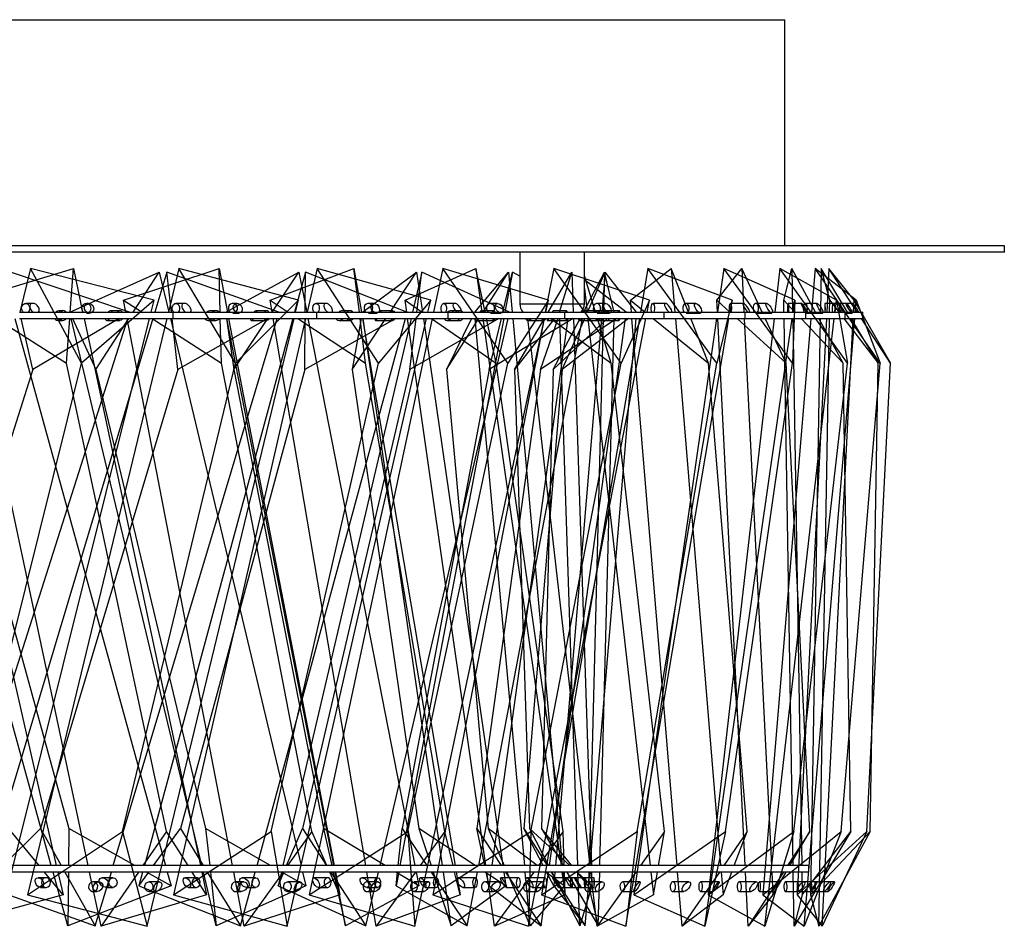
# Model space of a CAD drawing. Header units: millimetres. Extents: x 29 to 95, y 111 to 258.
# Tile 7 of 8: x 80 to 95, y 179 to 193. Entities that reach past the tile are written whole.
import ezdxf

# ---------------------------------------------------------------- set-up
doc = ezdxf.new("R2010")
doc.units = ezdxf.units.MM

msp = doc.modelspace()

# ---------------------------------------------------------------- linework, layer by layer
at = {"color": 7, "linetype": 'Continuous', "lineweight": 25}
for p, q in [((73.295, 193.074), (91.786, 193.074)), ((91.786, 189.574), (91.786, 193.074)), ((95.186, 189.574), (52.186, 189.574)), ((95.186, 189.474), (95.186, 189.574)), ((95.186, 189.474), (52.186, 189.474)), ((87.682, 189.474), (87.682, 188.674)), ((88.682, 188.674), (88.682, 189.474)), ((79.135, 188.728), (80.768, 189.218)), ((81.635, 188.544), (79.793, 189.164)), ((80.105, 189.218), (79.937, 188.544)), ((80.895, 187.752), (80.105, 189.218)), ((82.018, 188.728), (80.105, 189.218)), ((80.715, 188.544), (82.098, 189.164)), ((80.72, 188.544), (80.768, 189.218)), ((80.768, 189.218), (80.911, 188.544)), ((81.545, 188.728), (83.024, 189.218)), ((81.694, 188.544), (82.098, 189.164)), ((82.215, 189.164), (82.029, 188.544)), ((82.098, 189.164), (82.246, 188.544)), ((82.286, 188.544), (82.215, 189.164)), ((83.948, 188.544), (82.215, 189.164)), ((82.402, 189.218), (82.239, 188.544)), ((83.28, 187.752), (82.402, 189.218)), ((84.254, 188.728), (82.402, 189.218)), ((83.024, 189.218), (83.154, 188.544)), ((83.042, 188.544), (83.024, 189.218)), ((83.131, 188.544), (84.261, 189.164)), ((83.815, 188.728), (85.114, 189.218)), ((83.847, 188.544), (84.261, 189.164)), ((84.362, 189.164), (84.194, 188.544)), ((84.261, 189.164), (84.382, 188.544)), ((84.359, 188.544), (84.362, 189.164)), ((85.932, 188.544), (84.362, 189.164)), ((84.542, 189.218), (84.387, 188.544)), ((86.302, 188.728), (84.542, 189.218)), ((85.494, 187.752), (84.542, 189.218)), ((85.114, 189.218), (85.228, 188.544)), ((85.197, 188.544), (85.114, 189.218)), ((85.244, 188.544), (86.084, 189.164)), ((85.673, 188.544), (86.084, 189.164)), ((85.904, 188.728), (86.999, 189.218)), ((86.166, 189.164), (86.021, 188.544)), ((86.084, 189.164), (86.174, 188.544)), ((86.089, 188.544), (86.166, 189.164)), ((87.521, 188.544), (86.166, 189.164)), ((86.489, 189.218), (86.345, 188.544)), ((88.125, 188.728), (86.489, 189.218)), ((87.497, 187.752), (86.489, 189.218)), ((86.985, 188.544), (87.508, 189.164)), ((86.999, 189.218), (87.095, 188.544)), ((87.146, 188.544), (86.999, 189.218)), ((87.113, 188.544), (87.508, 189.164)), ((87.421, 188.544), (87.569, 189.164)), ((87.569, 189.164), (87.451, 188.544)), ((87.508, 189.164), (87.564, 188.544)), ((87.682, 189.101), (87.569, 189.164)), ((88.207, 189.218), (88.077, 188.544)), ((88.122, 188.544), (88.489, 189.164)), ((89.69, 188.728), (88.207, 189.218)), ((89.253, 187.752), (88.207, 189.218)), ((88.299, 188.544), (88.489, 189.164)), ((88.489, 189.164), (88.509, 188.544)), ((88.667, 188.544), (88.993, 189.164)), ((88.855, 188.544), (88.682, 189.105)), ((88.731, 188.544), (89.006, 189.164)), ((89.006, 189.164), (88.954, 188.544)), ((88.993, 189.164), (88.977, 188.544)), ((89.143, 188.544), (88.993, 189.164)), ((89.49, 188.544), (89.006, 189.164)), ((89.395, 188.728), (90.028, 189.218)), ((89.666, 189.218), (89.552, 188.544)), ((90.969, 188.728), (89.666, 189.218)), ((90.732, 187.752), (89.666, 189.218)), ((90.028, 189.218), (90.084, 188.544)), ((90.293, 188.544), (90.028, 189.218)), ((90.734, 188.728), (91.118, 189.218)), ((90.84, 189.218), (90.744, 188.544)), ((91.94, 188.728), (90.84, 189.218)), ((91.906, 187.752), (90.84, 189.218)), ((91.118, 189.218), (91.151, 188.544)), ((91.435, 188.544), (91.118, 189.218)), ((91.708, 189.218), (91.631, 188.544)), ((92.585, 188.728), (91.708, 189.218)), ((92.755, 187.752), (91.708, 189.218)), ((91.769, 188.728), (91.896, 189.218)), ((91.896, 189.218), (91.907, 188.544)), ((92.261, 188.544), (91.896, 189.218)), ((92.255, 189.218), (92.198, 188.544)), ((92.893, 188.728), (92.255, 189.218)), ((92.719, 188.544), (92.255, 189.218)), ((92.349, 189.218), (92.338, 188.544)), ((92.481, 188.728), (92.349, 189.218)), ((92.755, 188.544), (92.349, 189.218)), ((92.469, 189.218), (92.435, 188.544)), ((92.858, 188.728), (92.469, 189.218)), ((92.908, 188.544), (92.469, 189.218)), ((89.33, 188.544), (88.682, 189.044)), ((88.682, 188.91), (88.724, 188.544)), ((80.14, 188.68), (80.03, 188.68)), ((82.018, 188.728), (80.895, 187.752)), ((81.004, 188.68), (80.97, 188.68)), ((81.58, 188.544), (81.545, 188.728)), ((81.545, 188.728), (81.831, 188.544)), ((81.972, 188.544), (82.018, 188.728)), ((82.488, 188.68), (82.356, 188.68)), ((83.299, 188.68), (83.239, 188.68)), ((84.254, 188.728), (83.28, 187.752)), ((83.846, 188.544), (83.815, 188.728)), ((83.815, 188.728), (84.093, 188.544)), ((84.21, 188.544), (84.254, 188.728)), ((84.678, 188.68), (84.527, 188.68)), ((85.423, 188.68), (85.337, 188.68)), ((86.302, 188.728), (85.494, 187.752)), ((85.93, 188.544), (85.904, 188.728)), ((85.904, 188.728), (86.17, 188.544)), ((86.26, 188.544), (86.302, 188.728)), ((86.673, 188.68), (86.504, 188.68)), ((87.338, 188.68), (87.228, 188.68)), ((88.125, 188.728), (87.497, 187.752)), ((87.682, 188.674), (88.682, 188.674)), ((88.085, 188.544), (88.125, 188.728)), ((89.009, 188.68), (88.877, 188.68)), ((89.69, 188.728), (89.253, 187.752)), ((89.41, 188.544), (89.395, 188.728)), ((89.395, 188.728), (89.622, 188.544)), ((89.654, 188.544), (89.69, 188.728)), ((89.935, 188.68), (89.742, 188.68)), ((90.407, 188.68), (90.255, 188.68)), ((90.969, 188.728), (90.732, 187.752)), ((90.743, 188.544), (90.734, 188.728)), ((90.734, 188.728), (90.936, 188.544)), ((90.938, 188.544), (90.969, 188.728)), ((91.145, 188.68), (90.944, 188.68)), ((91.506, 188.68), (91.337, 188.68)), ((91.772, 188.544), (91.769, 188.728)), ((91.769, 188.728), (91.942, 188.544)), ((92.043, 188.68), (91.838, 188.68)), ((91.94, 188.728), (91.906, 187.752)), ((91.914, 188.544), (91.94, 188.728)), ((92.287, 188.68), (92.105, 188.68)), ((92.613, 188.68), (92.409, 188.68)), ((92.478, 188.544), (92.481, 188.728)), ((92.481, 188.728), (92.622, 188.544)), ((92.736, 188.68), (92.543, 188.68)), ((92.564, 188.544), (92.585, 188.728)), ((92.585, 188.728), (92.755, 187.752)), ((92.846, 188.68), (92.645, 188.68)), ((92.849, 188.544), (92.858, 188.728)), ((92.858, 188.728), (92.965, 188.544)), ((92.878, 188.544), (92.893, 188.728)), ((92.893, 188.728), (93.264, 187.752)), ((79.932, 188.544), (82.313, 188.544)), ((80.602, 188.567), (80.554, 188.567)), ((80.97, 188.53), (81.02, 188.53)), ((81.49, 188.567), (81.35, 188.567)), ((82.313, 188.444), (82.313, 188.544)), ((82.313, 188.544), (84.54, 188.544)), ((82.976, 188.567), (82.893, 188.567)), ((83.239, 188.53), (83.328, 188.53)), ((83.764, 188.567), (83.599, 188.567)), ((84.54, 188.444), (84.54, 188.544)), ((84.54, 188.544), (86.573, 188.544)), ((85.051, 188.567), (84.936, 188.567)), ((85.338, 188.53), (85.464, 188.53)), ((85.715, 188.567), (85.53, 188.567)), ((86.573, 188.444), (86.573, 188.544)), ((86.573, 188.544), (88.377, 188.544)), ((86.761, 188.567), (86.618, 188.567)), ((87.278, 188.567), (87.081, 188.567)), ((87.228, 188.53), (87.39, 188.53)), ((88.405, 188.567), (88.201, 188.567)), ((88.377, 188.444), (88.377, 188.544)), ((88.377, 188.544), (89.918, 188.544)), ((88.666, 188.544), (88.644, 188.557)), ((88.879, 188.567), (88.693, 188.567)), ((89.059, 188.567), (88.854, 188.567)), ((88.878, 188.53), (89.072, 188.53)), ((89.219, 188.567), (89.02, 188.567)), ((89.918, 188.444), (89.918, 188.544)), ((89.918, 188.544), (91.17, 188.544)), ((90.256, 188.53), (90.478, 188.53)), ((91.17, 188.444), (91.17, 188.544)), ((91.17, 188.544), (92.11, 188.544)), ((91.338, 188.53), (91.586, 188.53)), ((92.11, 188.444), (92.11, 188.544)), ((92.11, 188.544), (92.721, 188.544)), ((92.11, 188.53), (92.373, 188.53)), ((92.721, 188.444), (92.721, 188.544)), ((92.721, 188.544), (92.992, 188.544)), ((93.264, 187.752), (92.721, 188.541)), ((92.721, 188.53), (92.828, 188.53)), ((92.992, 188.444), (92.992, 188.544)), ((92.992, 188.497), (93.424, 187.752)), ((80.425, 179.974), (78.094, 188.444)), ((78.563, 188.444), (80.504, 179.974)), ((78.913, 179.974), (81.61, 188.444)), ((80.999, 179.974), (79.195, 188.444)), ((81.999, 188.444), (79.46, 179.974)), ((79.579, 188.444), (80.664, 187.752)), ((79.6, 179.033), (81.947, 188.444)), ((79.862, 188.444), (82.194, 179.974)), ((79.932, 188.444), (82.313, 188.444)), ((80.141, 187.656), (79.959, 188.444)), ((82.215, 188.444), (80.059, 179.523)), ((81.476, 188.444), (80.141, 187.656)), ((80.532, 188.417), (80.602, 188.417)), ((80.664, 187.752), (80.713, 188.444)), ((82.759, 179.974), (80.733, 188.444)), ((80.755, 188.444), (81.117, 187.656)), ((80.933, 188.444), (82.737, 179.974)), ((81.117, 187.656), (81.629, 188.444)), ((81.285, 188.417), (81.49, 188.417)), ((81.386, 179.974), (83.925, 188.444)), ((83.234, 179.974), (81.6, 188.444)), ((84.166, 188.444), (81.868, 179.974)), ((81.912, 179.033), (84.186, 188.444)), ((81.986, 188.444), (83.063, 187.752)), ((82.27, 188.444), (84.295, 179.974)), ((82.388, 187.656), (82.297, 188.444)), ((82.313, 188.444), (84.54, 188.444)), ((84.364, 188.444), (82.317, 179.523)), ((83.781, 188.444), (82.388, 187.656)), ((82.855, 188.417), (82.976, 188.417)), ((83.063, 187.752), (83.044, 188.444)), ((83.141, 188.444), (83.254, 187.656)), ((84.8, 179.974), (83.146, 188.444)), ((83.173, 188.444), (84.807, 179.974)), ((83.254, 187.656), (83.78, 188.444)), ((83.523, 188.417), (83.764, 188.417)), ((83.612, 179.974), (85.91, 188.444)), ((85.298, 179.974), (83.863, 188.444)), ((85.997, 188.444), (84.013, 179.974)), ((84.077, 179.033), (86.237, 188.444)), ((84.245, 188.444), (85.294, 187.752)), ((85.762, 188.444), (84.355, 187.656)), ((84.355, 187.656), (84.359, 188.444)), ((84.401, 188.444), (86.055, 179.974)), ((86.324, 188.444), (84.421, 179.523)), ((84.54, 188.444), (86.573, 188.444)), ((84.883, 188.417), (85.051, 188.417)), ((85.224, 188.444), (85.084, 187.656)), ((85.084, 187.656), (85.606, 188.444)), ((85.294, 187.752), (85.209, 188.444)), ((85.245, 188.444), (86.679, 179.974)), ((86.485, 179.974), (85.255, 188.444)), ((85.445, 188.417), (85.715, 188.417)), ((85.518, 179.974), (87.503, 188.444)), ((87.433, 188.444), (85.826, 179.974)), ((87.154, 179.974), (85.944, 188.444)), ((87.355, 188.444), (85.979, 187.656)), ((85.979, 187.656), (86.077, 188.444)), ((86.057, 179.033), (88.064, 188.444)), ((86.188, 188.444), (87.418, 179.974)), ((86.315, 188.444), (87.318, 187.752)), ((88.058, 188.444), (86.333, 179.523)), ((86.935, 188.444), (86.548, 187.656)), ((86.548, 187.656), (87.05, 188.444)), ((86.551, 188.417), (86.761, 188.417)), ((86.573, 188.444), (88.377, 188.444)), ((86.99, 188.417), (87.278, 188.417)), ((87.758, 179.974), (86.992, 188.444)), ((87.045, 179.974), (88.651, 188.444)), ((87.11, 188.444), (88.32, 179.974)), ((87.318, 187.752), (87.168, 188.444)), ((88.509, 188.444), (87.208, 187.656)), ((87.208, 187.656), (87.397, 188.444)), ((88.426, 188.444), (87.249, 179.974)), ((87.573, 188.444), (88.34, 179.974)), ((88.221, 188.444), (87.598, 187.656)), ((87.598, 187.656), (88.063, 188.444)), ((87.806, 188.417), (88.051, 188.417)), ((88.771, 179.974), (87.807, 188.444)), ((87.815, 179.033), (89.635, 188.444)), ((89.186, 188.444), (88.003, 187.656)), ((88.003, 187.656), (88.276, 188.444)), ((89.535, 188.444), (88.02, 179.523)), ((88.106, 188.417), (88.405, 188.417)), ((88.142, 179.974), (89.319, 188.444)), ((88.16, 188.444), (89.099, 187.752)), ((89.039, 188.444), (88.201, 187.656)), ((88.201, 187.656), (88.615, 188.444)), ((88.945, 188.444), (88.236, 179.974)), ((88.579, 179.974), (88.301, 188.444)), ((89.365, 188.444), (88.337, 187.656)), ((88.337, 187.656), (88.687, 188.444)), ((88.377, 188.444), (89.918, 188.444)), ((88.512, 188.444), (88.79, 179.974)), ((88.607, 188.417), (88.879, 188.417)), ((88.735, 188.444), (89.699, 179.974)), ((88.975, 188.444), (88.755, 179.974)), ((88.759, 188.417), (89.059, 188.417)), ((88.774, 179.974), (89.484, 188.444)), ((89.099, 187.752), (88.886, 188.444)), ((88.922, 179.974), (89.141, 188.444)), ((88.928, 188.417), (89.219, 188.417)), ((89.322, 179.033), (90.921, 188.444)), ((90.118, 179.974), (89.418, 188.444)), ((90.729, 188.444), (89.45, 179.523)), ((89.746, 188.444), (90.605, 187.752)), ((89.918, 188.444), (91.17, 188.444)), ((90.092, 188.444), (90.792, 179.974)), ((90.605, 187.752), (90.333, 188.444)), ((90.55, 179.033), (91.899, 188.444)), ((91.62, 188.444), (90.6, 179.523)), ((91.172, 179.974), (90.748, 188.444)), ((91.046, 188.444), (91.809, 187.752)), ((91.156, 188.444), (91.58, 179.974)), ((91.17, 188.444), (92.11, 188.444)), ((92.19, 188.444), (91.447, 179.523)), ((91.477, 179.033), (92.553, 188.444)), ((91.809, 187.752), (91.483, 188.444)), ((91.914, 179.974), (91.774, 188.444)), ((91.909, 188.444), (92.049, 179.974)), ((92.43, 188.444), (91.978, 179.523)), ((92.037, 188.444), (92.69, 187.752)), ((92.086, 179.033), (92.869, 188.444)), ((92.11, 188.444), (92.721, 188.444)), ((92.336, 188.444), (92.182, 179.523)), ((92.314, 179.033), (92.476, 188.444)), ((92.69, 187.752), (92.315, 188.444)), ((92.367, 179.033), (92.844, 188.444)), ((92.699, 188.444), (93.231, 187.752)), ((92.721, 188.444), (92.992, 188.444)), ((93.231, 187.752), (92.815, 188.444)), ((93.424, 187.752), (92.973, 188.444)), ((79.087, 180.5), (80.895, 187.752)), ((82.208, 180.5), (80.664, 187.752)), ((81.528, 180.5), (83.28, 187.752)), ((84.461, 180.5), (83.063, 187.752)), ((83.83, 180.5), (85.494, 187.752)), ((86.522, 180.5), (85.294, 187.752)), ((85.95, 180.5), (87.497, 187.752)), ((88.354, 180.5), (87.318, 187.752)), ((87.851, 180.5), (89.253, 187.752)), ((89.924, 180.5), (89.099, 187.752)), ((89.5, 180.5), (90.732, 187.752)), ((91.205, 180.5), (90.605, 187.752)), ((90.866, 180.5), (91.906, 187.752)), ((92.172, 180.5), (91.809, 187.752)), ((91.926, 180.5), (92.755, 187.752)), ((92.661, 180.5), (93.264, 187.752)), ((92.81, 180.5), (92.69, 187.752)), ((93.056, 180.5), (93.424, 187.752)), ((93.106, 180.5), (93.231, 187.752)), ((80.141, 187.656), (77.877, 180.547)), ((78.74, 187.656), (80.697, 180.547)), ((82.388, 187.656), (80.257, 180.547)), ((81.117, 187.656), (82.816, 180.547)), ((84.355, 187.656), (82.426, 180.547)), ((83.254, 187.656), (84.642, 180.547)), ((85.979, 187.656), (84.314, 180.547)), ((85.084, 187.656), (86.116, 180.547)), ((87.208, 187.656), (85.86, 180.547)), ((86.548, 187.656), (87.191, 180.547)), ((88.003, 187.656), (87.015, 180.547)), ((87.598, 187.656), (87.831, 180.547)), ((88.337, 187.656), (87.742, 180.547)), ((88.201, 187.656), (88.017, 180.547)), ((79.68, 179.974), (80.257, 180.547)), ((80.257, 180.547), (80.58, 179.974)), ((80.697, 180.547), (80.691, 179.974)), ((81.721, 179.974), (80.697, 180.547)), ((82.009, 179.974), (82.426, 180.547)), ((82.426, 180.547), (82.78, 179.974)), ((83.822, 179.974), (82.816, 180.547)), ((82.816, 180.547), (82.879, 179.974)), ((84.071, 179.974), (84.314, 180.547)), ((84.314, 180.547), (84.689, 179.974)), ((85.597, 179.974), (84.642, 180.547)), ((84.642, 180.547), (84.772, 179.974)), ((85.8, 179.974), (85.86, 180.547)), ((85.86, 180.547), (86.243, 179.974)), ((86.989, 179.974), (86.116, 180.547)), ((86.116, 180.547), (86.308, 179.974)), ((87.138, 179.974), (87.015, 180.547)), ((87.015, 180.547), (87.394, 179.974)), ((87.953, 179.974), (87.191, 180.547)), ((87.191, 180.547), (87.439, 179.974)), ((88.045, 179.974), (87.742, 180.547)), ((87.742, 180.547), (88.105, 179.974)), ((88.459, 179.974), (87.831, 180.547)), ((87.831, 180.547), (88.127, 179.974)), ((88.49, 179.974), (88.017, 180.547)), ((88.017, 180.547), (88.352, 179.974)), ((80.237, 179.974), (79.803, 180.5)), ((80.059, 179.523), (81.528, 180.5)), ((81.528, 180.5), (81.912, 179.033)), ((82.208, 180.5), (81.846, 179.974)), ((82.545, 179.974), (82.208, 180.5)), ((82.317, 179.523), (83.83, 180.5)), ((83.83, 180.5), (84.077, 179.033)), ((84.461, 180.5), (84.086, 179.974)), ((84.421, 179.523), (85.95, 180.5)), ((84.695, 179.974), (84.461, 180.5)), ((85.95, 180.5), (86.057, 179.033)), ((86.522, 180.5), (86.14, 179.974)), ((86.333, 179.523), (87.851, 180.5)), ((86.648, 179.974), (86.522, 180.5)), ((87.851, 180.5), (87.815, 179.033)), ((88.354, 180.5), (87.972, 179.974)), ((88.02, 179.523), (89.5, 180.5)), ((88.37, 179.974), (88.354, 180.5)), ((89.5, 180.5), (89.322, 179.033)), ((89.45, 179.523), (90.866, 180.5)), ((89.924, 180.5), (89.549, 179.974)), ((89.83, 179.974), (89.924, 180.5)), ((90.866, 180.5), (90.55, 179.033)), ((90.6, 179.523), (91.926, 180.5)), ((91.205, 180.5), (90.843, 179.974)), ((91.002, 179.974), (91.205, 180.5)), ((91.447, 179.523), (92.661, 180.5)), ((91.926, 180.5), (91.477, 179.033)), ((92.172, 180.5), (91.83, 179.974)), ((91.865, 179.974), (92.172, 180.5)), ((92.81, 180.5), (91.929, 179.033)), ((91.978, 179.523), (93.056, 180.5)), ((92.056, 179.523), (92.81, 180.5)), ((92.661, 180.5), (92.086, 179.033)), ((92.182, 179.523), (93.106, 180.5)), ((93.106, 180.5), (92.314, 179.033)), ((93.056, 180.5), (92.367, 179.033)), ((92.159, 179.974), (55.212, 179.974)), ((92.159, 179.874), (92.159, 179.974)), ((92.159, 179.874), (55.212, 179.874)), ((80.344, 179.786), (80.223, 179.786)), ((80.608, 179.523), (80.319, 179.874)), ((80.682, 179.039), (80.453, 179.874)), ((80.527, 179.874), (80.608, 179.523)), ((80.636, 179.874), (81.106, 179.039)), ((80.69, 179.874), (80.682, 179.039)), ((81.199, 179.033), (81.02, 179.874)), ((81.106, 179.039), (81.356, 179.874)), ((81.777, 179.874), (81.199, 179.033)), ((81.382, 179.786), (81.219, 179.786)), ((81.84, 179.874), (81.783, 179.661)), ((81.783, 179.661), (81.937, 179.874)), ((82.28, 179.661), (81.9, 179.874)), ((82.221, 179.874), (82.28, 179.661)), ((82.668, 179.786), (82.5, 179.786)), ((82.832, 179.523), (82.609, 179.874)), ((82.758, 179.874), (82.832, 179.523)), ((82.982, 179.039), (82.782, 179.874)), ((82.842, 179.874), (83.358, 179.039)), ((82.89, 179.874), (82.982, 179.039)), ((83.415, 179.033), (83.253, 179.874)), ((83.358, 179.039), (83.584, 179.874)), ((83.59, 179.786), (83.384, 179.786)), ((84.015, 179.874), (83.415, 179.033)), ((83.989, 179.874), (83.939, 179.661)), ((83.939, 179.661), (84.029, 179.874)), ((84.37, 179.661), (83.997, 179.874)), ((84.319, 179.874), (84.37, 179.661)), ((84.704, 179.786), (84.494, 179.786)), ((84.894, 179.523), (84.739, 179.874)), ((84.754, 179.874), (85.299, 179.039)), ((84.794, 179.874), (84.983, 179.039)), ((84.983, 179.039), (84.82, 179.874)), ((84.826, 179.874), (84.894, 179.523)), ((85.479, 179.786), (85.238, 179.786)), ((85.299, 179.039), (85.495, 179.874)), ((85.457, 179.033), (85.314, 179.874)), ((86.067, 179.874), (85.457, 179.033)), ((86.116, 179.661), (85.763, 179.874)), ((85.807, 179.874), (85.767, 179.661)), ((85.767, 179.661), (85.789, 179.874)), ((86.075, 179.874), (86.116, 179.661)), ((86.385, 179.786), (86.141, 179.786)), ((86.31, 179.874), (86.867, 179.039)), ((86.342, 179.874), (86.621, 179.039)), ((86.621, 179.039), (86.5, 179.874)), ((86.756, 179.523), (86.672, 179.874)), ((86.696, 179.874), (86.756, 179.523)), ((86.99, 179.786), (86.72, 179.786)), ((86.867, 179.039), (87.026, 179.874)), ((87.464, 179.661), (87.141, 179.874)), ((87.205, 179.661), (87.16, 179.874)), ((87.289, 179.033), (87.169, 179.874)), ((87.235, 179.874), (87.205, 179.661)), ((87.899, 179.874), (87.289, 179.033)), ((87.659, 179.786), (87.387, 179.786)), ((87.433, 179.874), (87.464, 179.661)), ((87.46, 179.874), (88.012, 179.039)), ((87.482, 179.874), (87.843, 179.039)), ((87.843, 179.039), (87.767, 179.874)), ((88.073, 179.786), (87.784, 179.786)), ((88.012, 179.039), (88.128, 179.874)), ((88.368, 179.661), (88.086, 179.874)), ((88.21, 179.661), (88.097, 179.874)), ((88.168, 179.874), (88.696, 179.039)), ((88.179, 179.874), (88.61, 179.039)), ((88.483, 179.786), (88.192, 179.786)), ((88.227, 179.874), (88.21, 179.661)), ((88.334, 179.874), (88.384, 179.523)), ((88.349, 179.874), (88.368, 179.661)), ((88.384, 179.523), (88.373, 179.874)), ((88.693, 179.786), (88.394, 179.786)), ((88.41, 179.874), (88.897, 179.039)), ((88.832, 179.786), (88.532, 179.786)), ((88.8, 179.661), (88.568, 179.874)), ((88.747, 179.661), (88.572, 179.874)), ((88.61, 179.039), (88.583, 179.874)), ((88.696, 179.039), (88.766, 179.874)), ((88.753, 179.874), (88.747, 179.661)), ((88.878, 179.033), (88.782, 179.874)), ((88.793, 179.874), (88.8, 179.661)), ((89.477, 179.874), (88.878, 179.033)), ((88.897, 179.039), (88.919, 179.874)), ((89.71, 179.874), (89.75, 179.523)), ((89.75, 179.523), (89.812, 179.874)), ((90.196, 179.033), (90.126, 179.874)), ((90.774, 179.874), (90.196, 179.033)), ((90.8, 179.874), (90.829, 179.523)), ((90.829, 179.523), (90.964, 179.874)), ((91.219, 179.033), (91.177, 179.874)), ((91.765, 179.874), (91.219, 179.033)), ((91.585, 179.874), (91.603, 179.523)), ((91.603, 179.523), (91.807, 179.874)), ((91.929, 179.033), (91.915, 179.874)), ((92.051, 179.874), (92.056, 179.523)), ((79.366, 179.661), (81.106, 179.039)), ((80.261, 179.636), (80.344, 179.636)), ((82.28, 179.661), (80.682, 179.039)), ((81.163, 179.722), (81.075, 179.722)), ((81.27, 179.636), (81.382, 179.636)), ((81.783, 179.661), (83.358, 179.039)), ((82.1, 179.722), (81.937, 179.722)), ((82.553, 179.636), (82.668, 179.636)), ((84.37, 179.661), (82.982, 179.039)), ((83.408, 179.722), (83.282, 179.722)), ((83.449, 179.636), (83.59, 179.636)), ((83.939, 179.661), (85.299, 179.039)), ((84.278, 179.722), (84.083, 179.722)), ((84.56, 179.636), (84.704, 179.636)), ((86.116, 179.661), (84.983, 179.039)), ((85.314, 179.636), (85.479, 179.636)), ((85.479, 179.722), (85.317, 179.722)), ((85.767, 179.661), (86.867, 179.039)), ((86.268, 179.722), (86.044, 179.722)), ((86.218, 179.636), (86.385, 179.636)), ((87.464, 179.661), (86.621, 179.039)), ((86.806, 179.636), (86.99, 179.636)), ((87.34, 179.722), (87.145, 179.722)), ((87.205, 179.661), (88.012, 179.039)), ((87.473, 179.636), (87.659, 179.636)), ((88.032, 179.722), (87.784, 179.722)), ((88.368, 179.661), (87.843, 179.039)), ((87.875, 179.636), (88.073, 179.636)), ((88.21, 179.661), (88.696, 179.039)), ((88.284, 179.636), (88.483, 179.636)), ((88.489, 179.636), (88.693, 179.636)), ((88.8, 179.661), (88.61, 179.039)), ((88.627, 179.636), (88.832, 179.636)), ((88.957, 179.722), (88.733, 179.722)), ((88.747, 179.661), (88.897, 179.039)), ((89.541, 179.722), (89.272, 179.722)), ((90.301, 179.722), (90.053, 179.722)), ((90.767, 179.722), (90.482, 179.722)), ((91.349, 179.722), (91.08, 179.722)), ((91.688, 179.722), (91.392, 179.722)), ((92.082, 179.722), (91.797, 179.722)), ((92.288, 179.722), (91.987, 179.722)), ((92.486, 179.722), (92.191, 179.722)), ((92.555, 179.722), (92.255, 179.722)), ((80.608, 179.523), (78.85, 179.033)), ((80.059, 179.523), (81.912, 179.033)), ((81.075, 179.572), (81.135, 179.572)), ((82.832, 179.523), (81.199, 179.033)), ((81.937, 179.572), (82.048, 179.572)), ((82.317, 179.523), (84.077, 179.033)), ((83.282, 179.572), (83.367, 179.572)), ((84.894, 179.523), (83.415, 179.033)), ((84.083, 179.572), (84.216, 179.572)), ((84.421, 179.523), (86.057, 179.033)), ((85.317, 179.572), (85.427, 179.572)), ((86.756, 179.523), (85.457, 179.033)), ((86.044, 179.572), (86.196, 179.572)), ((86.333, 179.523), (87.815, 179.033)), ((87.145, 179.572), (87.277, 179.572)), ((88.384, 179.523), (87.289, 179.033)), ((87.784, 179.572), (87.952, 179.572)), ((88.02, 179.523), (89.322, 179.033)), ((88.733, 179.572), (88.885, 179.572)), ((89.75, 179.523), (88.878, 179.033)), ((89.272, 179.572), (89.455, 179.572)), ((89.45, 179.523), (90.55, 179.033)), ((90.053, 179.572), (90.222, 179.572)), ((90.829, 179.523), (90.196, 179.033)), ((90.482, 179.572), (90.675, 179.572)), ((90.6, 179.523), (91.477, 179.033)), ((91.08, 179.572), (91.263, 179.572)), ((91.603, 179.523), (91.219, 179.033)), ((91.392, 179.572), (91.593, 179.572)), ((91.447, 179.523), (92.086, 179.033)), ((91.797, 179.572), (91.991, 179.572)), ((92.056, 179.523), (91.929, 179.033)), ((91.978, 179.523), (92.367, 179.033)), ((91.987, 179.572), (92.191, 179.572)), ((92.182, 179.523), (92.314, 179.033)), ((92.191, 179.572), (92.392, 179.572)), ((92.255, 179.572), (92.459, 179.572))]:
    msp.add_line(p, q, dxfattribs=at)
at = {"color": 7, "linetype": 'Continuous', "lineweight": 25, "flags": 128}
for points in [[(79.993, 188.544), (79.979, 188.56), (79.969, 188.586), (79.967, 188.616), (79.976, 188.643), (79.992, 188.665), (80.014, 188.678), (80.039, 188.679), (80.062, 188.669), (80.08, 188.65), (80.091, 188.623), (80.092, 188.594), (80.084, 188.566), (80.068, 188.545), (80.067, 188.544)], [(82.322, 188.544), (82.31, 188.56), (82.3, 188.586), (82.299, 188.616), (82.306, 188.643), (82.321, 188.665), (82.341, 188.678), (82.364, 188.679), (82.385, 188.669), (82.401, 188.65), (82.411, 188.623), (82.412, 188.594), (82.405, 188.566), (82.39, 188.545), (82.389, 188.544)], [(83.281, 188.544), (83.296, 188.56), (83.308, 188.586), (83.31, 188.616), (83.3, 188.643), (83.282, 188.665), (83.256, 188.678), (83.229, 188.679), (83.202, 188.669), (83.181, 188.65), (83.169, 188.623), (83.168, 188.594), (83.177, 188.566), (83.196, 188.545), (83.197, 188.544)], [(84.497, 188.544), (84.486, 188.56), (84.478, 188.586), (84.477, 188.616), (84.483, 188.643), (84.497, 188.665), (84.514, 188.678), (84.534, 188.679), (84.552, 188.669), (84.567, 188.65), (84.575, 188.623), (84.576, 188.594), (84.57, 188.566), (84.557, 188.545), (84.556, 188.544)], [(85.378, 188.544), (85.392, 188.56), (85.403, 188.586), (85.405, 188.616), (85.396, 188.643), (85.378, 188.665), (85.354, 188.678), (85.328, 188.679), (85.303, 188.669), (85.283, 188.65), (85.271, 188.623), (85.27, 188.594), (85.279, 188.566), (85.297, 188.545), (85.297, 188.544)], [(86.479, 188.544), (86.47, 188.56), (86.463, 188.586), (86.462, 188.616), (86.468, 188.643), (86.479, 188.665), (86.494, 188.678), (86.51, 188.679), (86.526, 188.669), (86.538, 188.65), (86.545, 188.623), (86.546, 188.594), (86.54, 188.566), (86.529, 188.545), (86.529, 188.544)], [(87.265, 188.544), (87.279, 188.56), (87.29, 188.586), (87.291, 188.616), (87.283, 188.643), (87.266, 188.665), (87.244, 188.678), (87.219, 188.679), (87.196, 188.669), (87.177, 188.65), (87.167, 188.623), (87.166, 188.594), (87.174, 188.566), (87.19, 188.545), (87.191, 188.544)], [(88.911, 188.544), (88.923, 188.56), (88.933, 188.586), (88.934, 188.616), (88.926, 188.643), (88.911, 188.665), (88.891, 188.678), (88.869, 188.679), (88.848, 188.669), (88.831, 188.65), (88.822, 188.623), (88.82, 188.594), (88.828, 188.566), (88.843, 188.545), (88.843, 188.544)], [(89.727, 188.544), (89.722, 188.56), (89.718, 188.586), (89.718, 188.616), (89.721, 188.643), (89.727, 188.665), (89.736, 188.678), (89.745, 188.679), (89.754, 188.669), (89.761, 188.65), (89.766, 188.623), (89.766, 188.594), (89.763, 188.566), (89.756, 188.545), (89.756, 188.544)], [(90.285, 188.544), (90.296, 188.56), (90.304, 188.586), (90.305, 188.616), (90.298, 188.643), (90.285, 188.665), (90.267, 188.678), (90.248, 188.679), (90.229, 188.669), (90.215, 188.65), (90.206, 188.623), (90.205, 188.594), (90.212, 188.566), (90.225, 188.545), (90.225, 188.544)], [(90.935, 188.544), (90.932, 188.56), (90.93, 188.586), (90.929, 188.616), (90.931, 188.643), (90.935, 188.665), (90.94, 188.678), (90.946, 188.679), (90.952, 188.669), (90.956, 188.65), (90.958, 188.623), (90.959, 188.594), (90.957, 188.566), (90.953, 188.545), (90.953, 188.544)], [(91.362, 188.544), (91.371, 188.56), (91.379, 188.586), (91.379, 188.616), (91.374, 188.643), (91.363, 188.665), (91.348, 188.678), (91.331, 188.679), (91.316, 188.669), (91.303, 188.65), (91.296, 188.623), (91.295, 188.594), (91.301, 188.566), (91.312, 188.545), (91.312, 188.544)], [(91.836, 188.544), (91.835, 188.56), (91.834, 188.586), (91.834, 188.616), (91.834, 188.643), (91.836, 188.665), (91.837, 188.678), (91.839, 188.679), (91.841, 188.669), (91.842, 188.65), (91.843, 188.623), (91.843, 188.594), (91.843, 188.566), (91.841, 188.545), (91.841, 188.544)], [(92.125, 188.544), (92.132, 188.56), (92.137, 188.586), (92.138, 188.616), (92.134, 188.643), (92.125, 188.665), (92.113, 188.678), (92.1, 188.679), (92.087, 188.669), (92.077, 188.65), (92.072, 188.623), (92.071, 188.594), (92.075, 188.566), (92.084, 188.545), (92.085, 188.544)], [(92.412, 188.544), (92.413, 188.56), (92.414, 188.586), (92.414, 188.616), (92.413, 188.643), (92.412, 188.665), (92.41, 188.678), (92.408, 188.679), (92.406, 188.669), (92.405, 188.65), (92.404, 188.623), (92.404, 188.594), (92.404, 188.566), (92.406, 188.545), (92.406, 188.544)], [(92.558, 188.544), (92.563, 188.56), (92.567, 188.586), (92.568, 188.616), (92.564, 188.643), (92.558, 188.665), (92.549, 188.678), (92.54, 188.679), (92.53, 188.669), (92.523, 188.65), (92.519, 188.623), (92.519, 188.594), (92.522, 188.566), (92.528, 188.545), (92.529, 188.544)], [(92.654, 188.544), (92.657, 188.56), (92.66, 188.586), (92.66, 188.616), (92.658, 188.643), (92.654, 188.665), (92.649, 188.678), (92.643, 188.679), (92.637, 188.669), (92.633, 188.65), (92.631, 188.623), (92.63, 188.594), (92.632, 188.566), (92.636, 188.545), (92.636, 188.544)], [(80.655, 188.544), (80.65, 188.549), (80.625, 188.563)], [(81.451, 188.544), (81.454, 188.549), (81.473, 188.563)], [(83.026, 188.544), (83.021, 188.549), (82.998, 188.563)], [(83.732, 188.544), (83.735, 188.549), (83.75, 188.563)], [(85.096, 188.544), (85.092, 188.549), (85.071, 188.563)], [(85.691, 188.544), (85.693, 188.549), (85.704, 188.563)], [(85.704, 188.563), (85.717, 188.567), (85.73, 188.559), (85.739, 188.544)], [(86.8, 188.544), (86.796, 188.549), (86.778, 188.563)], [(87.264, 188.544), (87.265, 188.549), (87.272, 188.563)], [(87.272, 188.563), (87.28, 188.567), (87.288, 188.559), (87.293, 188.544)], [(88.4, 188.544), (88.4, 188.549), (88.403, 188.563)], [(88.403, 188.563), (88.406, 188.567), (88.409, 188.559), (88.411, 188.544)], [(88.889, 188.563), (88.877, 188.567), (88.865, 188.559), (88.856, 188.544)], [(88.902, 188.544), (88.9, 188.549), (88.889, 188.563)], [(89.061, 188.563), (89.059, 188.567), (89.056, 188.559), (89.055, 188.544)], [(89.063, 188.544), (89.063, 188.549), (89.061, 188.563)], [(89.225, 188.563), (89.217, 188.567), (89.21, 188.559), (89.205, 188.544)], [(89.232, 188.544), (89.231, 188.549), (89.225, 188.563)], [(81.532, 188.444), (81.526, 188.435), (81.507, 188.421), (81.486, 188.417), (81.465, 188.425), (81.449, 188.443), (81.448, 188.444)], [(83.799, 188.444), (83.794, 188.435), (83.778, 188.421), (83.761, 188.417), (83.744, 188.425), (83.73, 188.443), (83.73, 188.444)], [(85.74, 188.444), (85.736, 188.435), (85.725, 188.421), (85.712, 188.417), (85.7, 188.425), (85.69, 188.443), (85.689, 188.444)], [(86.72, 188.444), (86.726, 188.435), (86.745, 188.421), (86.765, 188.417), (86.786, 188.425), (86.802, 188.443), (86.803, 188.444)], [(87.294, 188.444), (87.292, 188.435), (87.285, 188.421), (87.277, 188.417), (87.269, 188.425), (87.263, 188.443), (87.263, 188.444)], [(88.018, 188.444), (88.023, 188.435), (88.038, 188.421), (88.054, 188.417), (88.071, 188.425), (88.084, 188.443), (88.084, 188.444)], [(88.411, 188.444), (88.41, 188.435), (88.408, 188.421), (88.405, 188.417), (88.402, 188.425), (88.4, 188.443), (88.4, 188.444)], [(88.855, 188.444), (88.858, 188.435), (88.869, 188.421), (88.881, 188.417), (88.893, 188.425), (88.903, 188.443), (88.904, 188.444)], [(89.054, 188.444), (89.055, 188.435), (89.057, 188.421), (89.06, 188.417), (89.062, 188.425), (89.064, 188.443), (89.064, 188.444)], [(89.204, 188.444), (89.206, 188.435), (89.213, 188.421), (89.22, 188.417), (89.227, 188.425), (89.233, 188.443), (89.233, 188.444)], [(80.365, 179.782), (80.339, 179.786), (80.313, 179.778), (80.292, 179.76), (80.279, 179.734), (80.276, 179.705), (80.283, 179.677), (80.299, 179.654), (80.323, 179.64), (80.349, 179.636), (80.375, 179.644), (80.396, 179.662), (80.409, 179.688), (80.412, 179.717), (80.405, 179.745), (80.389, 179.768), (80.365, 179.782)], [(81.362, 179.782), (81.386, 179.786), (81.41, 179.778), (81.429, 179.76), (81.441, 179.734), (81.444, 179.705), (81.438, 179.677), (81.423, 179.654), (81.401, 179.64), (81.377, 179.636), (81.353, 179.644), (81.334, 179.662), (81.322, 179.688), (81.319, 179.717), (81.325, 179.745), (81.34, 179.768), (81.362, 179.782)], [(82.688, 179.782), (82.664, 179.786), (82.64, 179.778), (82.621, 179.76), (82.609, 179.734), (82.606, 179.705), (82.613, 179.677), (82.628, 179.654), (82.649, 179.64), (82.673, 179.636), (82.696, 179.644), (82.716, 179.662), (82.727, 179.688), (82.73, 179.717), (82.724, 179.745), (82.709, 179.768), (82.688, 179.782)], [(83.572, 179.782), (83.594, 179.786), (83.614, 179.778), (83.631, 179.76), (83.642, 179.734), (83.644, 179.705), (83.638, 179.677), (83.625, 179.654), (83.607, 179.64), (83.585, 179.636), (83.565, 179.644), (83.548, 179.662), (83.537, 179.688), (83.535, 179.717), (83.541, 179.745), (83.554, 179.768), (83.572, 179.782)], [(84.721, 179.782), (84.7, 179.786), (84.68, 179.778), (84.663, 179.76), (84.653, 179.734), (84.65, 179.705), (84.656, 179.677), (84.669, 179.654), (84.687, 179.64), (84.708, 179.636), (84.728, 179.644), (84.745, 179.662), (84.755, 179.688), (84.758, 179.717), (84.752, 179.745), (84.739, 179.768), (84.721, 179.782)], [(85.465, 179.782), (85.483, 179.786), (85.499, 179.778), (85.513, 179.76), (85.522, 179.734), (85.524, 179.705), (85.519, 179.677), (85.508, 179.654), (85.493, 179.64), (85.476, 179.636), (85.459, 179.644), (85.445, 179.662), (85.437, 179.688), (85.435, 179.717), (85.439, 179.745), (85.45, 179.768), (85.465, 179.782)], [(86.399, 179.782), (86.382, 179.786), (86.366, 179.778), (86.353, 179.76), (86.344, 179.734), (86.342, 179.705), (86.347, 179.677), (86.357, 179.654), (86.372, 179.64), (86.389, 179.636), (86.405, 179.644), (86.418, 179.662), (86.427, 179.688), (86.429, 179.717), (86.424, 179.745), (86.414, 179.768), (86.399, 179.782)], [(86.979, 179.782), (86.992, 179.786), (87.005, 179.778), (87.015, 179.76), (87.021, 179.734), (87.023, 179.705), (87.019, 179.677), (87.011, 179.654), (87, 179.64), (86.987, 179.636), (86.975, 179.644), (86.965, 179.662), (86.958, 179.688), (86.957, 179.717), (86.96, 179.745), (86.968, 179.768), (86.979, 179.782)], [(87.669, 179.782), (87.656, 179.786), (87.644, 179.778), (87.635, 179.76), (87.629, 179.734), (87.627, 179.705), (87.63, 179.677), (87.638, 179.654), (87.649, 179.64), (87.661, 179.636), (87.673, 179.644), (87.683, 179.662), (87.689, 179.688), (87.691, 179.717), (87.687, 179.745), (87.68, 179.768), (87.669, 179.782)], [(88.066, 179.782), (88.074, 179.786), (88.082, 179.778), (88.089, 179.76), (88.092, 179.734), (88.093, 179.705), (88.091, 179.677), (88.086, 179.654), (88.079, 179.64), (88.071, 179.636), (88.063, 179.644), (88.057, 179.662), (88.053, 179.688), (88.052, 179.717), (88.054, 179.745), (88.059, 179.768), (88.066, 179.782)], [(88.489, 179.782), (88.482, 179.786), (88.474, 179.778), (88.468, 179.76), (88.465, 179.734), (88.464, 179.705), (88.466, 179.677), (88.47, 179.654), (88.477, 179.64), (88.484, 179.636), (88.492, 179.644), (88.498, 179.662), (88.501, 179.688), (88.502, 179.717), (88.5, 179.745), (88.495, 179.768), (88.489, 179.782)], [(88.691, 179.782), (88.694, 179.786), (88.697, 179.778), (88.699, 179.76), (88.701, 179.734), (88.701, 179.705), (88.7, 179.677), (88.698, 179.654), (88.696, 179.64), (88.693, 179.636), (88.69, 179.644), (88.688, 179.662), (88.686, 179.688), (88.686, 179.717), (88.687, 179.745), (88.688, 179.768), (88.691, 179.782)], [(88.833, 179.782), (88.831, 179.786), (88.829, 179.778), (88.827, 179.76), (88.826, 179.734), (88.826, 179.705), (88.826, 179.677), (88.828, 179.654), (88.83, 179.64), (88.832, 179.636), (88.834, 179.644), (88.836, 179.662), (88.837, 179.688), (88.837, 179.717), (88.837, 179.745), (88.835, 179.768), (88.833, 179.782)], [(81.057, 179.574), (81.085, 179.573), (81.111, 179.582), (81.132, 179.602), (81.144, 179.628), (81.145, 179.658), (81.136, 179.685), (81.117, 179.707), (81.092, 179.719), (81.064, 179.721), (81.038, 179.711), (81.017, 179.692), (81.005, 179.665), (81.004, 179.636), (81.013, 179.608), (81.032, 179.587), (81.057, 179.574)], [(81.953, 179.574), (81.928, 179.573), (81.905, 179.582), (81.887, 179.602), (81.876, 179.628), (81.875, 179.658), (81.883, 179.685), (81.9, 179.707), (81.922, 179.719), (81.947, 179.721), (81.97, 179.711), (81.988, 179.692), (81.999, 179.665), (82, 179.636), (81.992, 179.608), (81.975, 179.587), (81.953, 179.574)], [(83.265, 179.574), (83.291, 179.573), (83.316, 179.582), (83.336, 179.602), (83.348, 179.628), (83.349, 179.658), (83.34, 179.685), (83.322, 179.707), (83.298, 179.719), (83.272, 179.721), (83.247, 179.711), (83.227, 179.692), (83.216, 179.665), (83.214, 179.636), (83.223, 179.608), (83.241, 179.587), (83.265, 179.574)], [(84.097, 179.574), (84.075, 179.573), (84.054, 179.582), (84.038, 179.602), (84.028, 179.628), (84.027, 179.658), (84.034, 179.685), (84.049, 179.707), (84.069, 179.719), (84.092, 179.721), (84.113, 179.711), (84.129, 179.692), (84.139, 179.665), (84.14, 179.636), (84.133, 179.608), (84.118, 179.587), (84.097, 179.574)], [(85.302, 179.574), (85.326, 179.573), (85.35, 179.582), (85.368, 179.602), (85.379, 179.628), (85.38, 179.658), (85.372, 179.685), (85.355, 179.707), (85.333, 179.719), (85.308, 179.721), (85.285, 179.711), (85.267, 179.692), (85.256, 179.665), (85.255, 179.636), (85.263, 179.608), (85.279, 179.587), (85.302, 179.574)], [(86.056, 179.574), (86.037, 179.573), (86.018, 179.582), (86.003, 179.602), (85.995, 179.628), (85.994, 179.658), (86.001, 179.685), (86.014, 179.707), (86.031, 179.719), (86.051, 179.721), (86.069, 179.711), (86.084, 179.692), (86.092, 179.665), (86.093, 179.636), (86.087, 179.608), (86.074, 179.587), (86.056, 179.574)], [(87.131, 179.574), (87.154, 179.573), (87.175, 179.582), (87.191, 179.602), (87.201, 179.628), (87.202, 179.658), (87.195, 179.685), (87.18, 179.707), (87.16, 179.719), (87.137, 179.721), (87.116, 179.711), (87.1, 179.692), (87.09, 179.665), (87.089, 179.636), (87.096, 179.608), (87.111, 179.587), (87.131, 179.574)], [(87.794, 179.574), (87.777, 179.573), (87.762, 179.582), (87.75, 179.602), (87.743, 179.628), (87.742, 179.658), (87.747, 179.685), (87.758, 179.707), (87.773, 179.719), (87.79, 179.721), (87.805, 179.711), (87.818, 179.692), (87.825, 179.665), (87.826, 179.636), (87.82, 179.608), (87.809, 179.587), (87.794, 179.574)], [(88.721, 179.574), (88.741, 179.573), (88.759, 179.582), (88.774, 179.602), (88.782, 179.628), (88.783, 179.658), (88.777, 179.685), (88.764, 179.707), (88.746, 179.719), (88.726, 179.721), (88.708, 179.711), (88.693, 179.692), (88.685, 179.665), (88.684, 179.636), (88.69, 179.608), (88.703, 179.587), (88.721, 179.574)], [(89.28, 179.574), (89.267, 179.573), (89.255, 179.582), (89.245, 179.602), (89.239, 179.628), (89.238, 179.658), (89.243, 179.685), (89.252, 179.707), (89.264, 179.719), (89.277, 179.721), (89.289, 179.711), (89.299, 179.692), (89.305, 179.665), (89.305, 179.636), (89.301, 179.608), (89.292, 179.587), (89.28, 179.574)], [(90.043, 179.574), (90.059, 179.573), (90.075, 179.582), (90.087, 179.602), (90.094, 179.628), (90.095, 179.658), (90.089, 179.685), (90.078, 179.707), (90.063, 179.719), (90.047, 179.721), (90.031, 179.711), (90.019, 179.692), (90.012, 179.665), (90.011, 179.636), (90.016, 179.608), (90.028, 179.587), (90.043, 179.574)], [(90.488, 179.574), (90.478, 179.573), (90.469, 179.582), (90.462, 179.602), (90.458, 179.628), (90.458, 179.658), (90.461, 179.685), (90.467, 179.707), (90.476, 179.719), (90.486, 179.721), (90.495, 179.711), (90.502, 179.692), (90.506, 179.665), (90.506, 179.636), (90.503, 179.608), (90.497, 179.587), (90.488, 179.574)], [(91.072, 179.574), (91.085, 179.573), (91.098, 179.582), (91.108, 179.602), (91.113, 179.628), (91.114, 179.658), (91.109, 179.685), (91.101, 179.707), (91.089, 179.719), (91.075, 179.721), (91.063, 179.711), (91.053, 179.692), (91.047, 179.665), (91.047, 179.636), (91.051, 179.608), (91.06, 179.587), (91.072, 179.574)], [(91.396, 179.574), (91.39, 179.573), (91.385, 179.582), (91.38, 179.602), (91.378, 179.628), (91.378, 179.658), (91.38, 179.685), (91.384, 179.707), (91.389, 179.719), (91.395, 179.721), (91.4, 179.711), (91.404, 179.692), (91.407, 179.665), (91.407, 179.636), (91.405, 179.608), (91.401, 179.587), (91.396, 179.574)], [(91.791, 179.574), (91.801, 179.573), (91.81, 179.582), (91.817, 179.602), (91.821, 179.628), (91.822, 179.658), (91.819, 179.685), (91.812, 179.707), (91.803, 179.719), (91.794, 179.721), (91.785, 179.711), (91.778, 179.692), (91.773, 179.665), (91.773, 179.636), (91.776, 179.608), (91.783, 179.587), (91.791, 179.574)], [(91.988, 179.574), (91.986, 179.573), (91.984, 179.582), (91.983, 179.602), (91.982, 179.628), (91.982, 179.658), (91.983, 179.685), (91.984, 179.707), (91.986, 179.719), (91.988, 179.721), (91.989, 179.711), (91.991, 179.692), (91.992, 179.665), (91.992, 179.636), (91.991, 179.608), (91.99, 179.587), (91.988, 179.574)], [(92.187, 179.574), (92.193, 179.573), (92.199, 179.582), (92.203, 179.602), (92.206, 179.628), (92.206, 179.658), (92.204, 179.685), (92.2, 179.707), (92.195, 179.719), (92.189, 179.721), (92.183, 179.711), (92.179, 179.692), (92.177, 179.665), (92.176, 179.636), (92.178, 179.608), (92.182, 179.587), (92.187, 179.574)], [(92.253, 179.574), (92.255, 179.573), (92.257, 179.582), (92.259, 179.602), (92.26, 179.628), (92.26, 179.658), (92.259, 179.685), (92.258, 179.707), (92.256, 179.719), (92.254, 179.721), (92.252, 179.711), (92.251, 179.692), (92.25, 179.665), (92.25, 179.636), (92.25, 179.608), (92.252, 179.587), (92.253, 179.574)]]:
    msp.add_lwpolyline(points, dxfattribs=at)
at = {"color": 7, "linetype": 'Continuous', "lineweight": 25}
for centre, radius, start, end in [((80.97, 188.604), 0.0742, 305.9656, 234.0344), ((87.882, 188.674), 0.2, 180, 220.3124), ((88.482, 188.674), 0.2, 319.6876, 0), ((80.602, 188.496), 0.0716, 71.5174, 137.1479), ((81.49, 188.521), 0.0457, 30.4622, 111.9451), ((82.976, 188.502), 0.0649, 70.7594, 139.6168), ((83.764, 188.532), 0.0344, 20.7641, 113.9929), ((85.051, 188.512), 0.0554, 69.5372, 143.8451), ((86.761, 188.522), 0.0443, 67.8298, 150.4756), ((80.602, 188.489), 0.0719, 218.7438, 321.2562), ((82.976, 188.483), 0.0657, 216.5746, 323.4254), ((85.051, 188.475), 0.057, 212.9704, 327.0296)]:
    msp.add_arc(centre, radius, start, end, dxfattribs=at)
for centre, major_axis, ratio, start_param, end_param in [((80.166, 188.605), (-0.0608, 0.062), 0.693455, 3.174774, 8.197082), ((82.519, 188.605), (-0.0596, 0.065), 0.627802, 3.249262, 8.27157), ((84.714, 188.605), (-0.0581, 0.0676), 0.55999, 3.322928, 8.345236), ((86.713, 188.605), (-0.0565, 0.0697), 0.488769, 3.395235, 8.417543), ((89.981, 188.605), (-0.053, 0.0729), 0.333292, 3.534402, 8.55671), ((91.192, 188.605), (-0.0513, 0.0739), 0.248626, 3.601002, 8.62331), ((92.091, 188.605), (-0.0499, 0.0746), 0.159631, 3.665701, 8.688009), ((92.661, 188.605), (-0.0486, 0.0749), 0.066862, 3.728716, 8.751024), ((92.893, 188.605), (-0.0475, 0.075), 0.028935, 3.75371, 8.776018), ((80.543, 188.492), (0.0635, 0.0512), 0.863165, 0.015457, 1.622615), ((81.317, 188.492), (0.0431, 0.0722), 0.467718, 5.75178, 7.358937), ((82.874, 188.492), (0.0637, 0.0564), 0.77542, 6.199212, 7.80637), ((83.561, 188.492), (0.0436, 0.0736), 0.330497, 5.672881, 7.280039), ((84.91, 188.492), (0.0627, 0.0611), 0.692953, 6.097487, 7.704645), ((85.488, 188.492), (0.0445, 0.0745), 0.192455, 5.593974, 7.201132), ((86.585, 188.492), (0.0607, 0.0652), 0.609623, 5.995264, 7.602422), ((87.035, 188.492), (0.0458, 0.075), 0.056155, 5.513898, 7.121056), ((88.154, 188.492), (0.0476, 0.0749), 0.075764, 5.527664, 7.134822), ((88.65, 188.492), (0.0551, 0.0713), 0.423975, 5.796645, 7.403802), ((88.807, 188.492), (0.0498, 0.0743), 0.200884, 5.613258, 7.220416), ((88.974, 188.492), (0.0523, 0.0731), 0.31731, 5.702818, 7.309976), ((80.543, 188.492), (0.0635, 0.0512), 0.863165, 3.083288, 3.644149), ((80.543, 188.492), (0.0635, 0.0512), 0.863165, 3.644149, 4.83797), ((81.317, 188.492), (0.0431, 0.0722), 0.467718, 2.536425, 3.730245), ((81.317, 188.492), (0.0431, 0.0722), 0.467718, 3.730245, 4.291107), ((82.874, 188.492), (0.0637, 0.0564), 0.77542, 2.983858, 3.544719), ((82.874, 188.492), (0.0637, 0.0564), 0.77542, 3.544719, 4.738539), ((83.561, 188.492), (0.0436, 0.0736), 0.330497, 2.457526, 3.651347), ((83.561, 188.492), (0.0436, 0.0736), 0.330497, 3.651347, 4.212208), ((84.91, 188.492), (0.0627, 0.0611), 0.692953, 2.882133, 3.442994), ((84.91, 188.492), (0.0627, 0.0611), 0.692953, 3.442994, 4.636814), ((85.488, 188.492), (0.0445, 0.0745), 0.192455, 2.378619, 3.57244), ((85.488, 188.492), (0.0445, 0.0745), 0.192455, 3.57244, 4.133301), ((86.585, 188.492), (0.0607, 0.0652), 0.609623, 2.779909, 3.340771), ((86.585, 188.492), (0.0607, 0.0652), 0.609623, 3.340771, 4.534591), ((87.035, 188.492), (0.0458, 0.075), 0.056155, 2.298544, 3.492364), ((87.035, 188.492), (0.0458, 0.075), 0.056155, 3.492364, 4.053225), ((87.845, 188.492), (0.058, 0.0686), 0.520939, 2.679098, 3.239959), ((87.845, 188.492), (0.058, 0.0686), 0.520939, 3.239959, 4.433779), ((88.154, 188.492), (0.0476, 0.0749), 0.075764, 2.87317, 4.066991), ((88.154, 188.492), (0.0476, 0.0749), 0.075764, 2.312309, 2.87317), ((88.65, 188.492), (0.0551, 0.0713), 0.423975, 2.58129, 3.142151), ((88.65, 188.492), (0.0551, 0.0713), 0.423975, 3.142151, 4.335972), ((88.807, 188.492), (0.0498, 0.0743), 0.200884, 2.397904, 2.958765), ((88.807, 188.492), (0.0498, 0.0743), 0.200884, 2.958765, 4.152586), ((88.974, 188.492), (0.0523, 0.0731), 0.31731, 2.487463, 3.048325), ((88.974, 188.492), (0.0523, 0.0731), 0.31731, 3.048325, 4.242145)]:
    msp.add_ellipse(centre, major_axis=major_axis, ratio=ratio, start_param=start_param, end_param=end_param, dxfattribs=at)
for centre, major_axis, ratio in [((81.012, 188.605), (-0.0459, 0.0629), 0.890142), ((83.314, 188.605), (-0.0456, 0.0655), 0.800973), ((85.444, 188.605), (-0.0454, 0.0677), 0.71008), ((87.364, 188.605), (-0.0452, 0.0696), 0.616962), ((89.04, 188.605), (-0.0452, 0.0712), 0.521568), ((90.443, 188.605), (-0.0452, 0.0725), 0.424201), ((91.546, 188.605), (-0.0455, 0.0735), 0.325433), ((92.33, 188.605), (-0.046, 0.0743), 0.226029), ((92.782, 188.605), (-0.0466, 0.0748), 0.12688), ((80.242, 179.711), (-0.0431, 0.0683), 0.716594), ((81.244, 179.711), (0.0629, -0.0606), 0.702613), ((82.527, 179.711), (-0.043, 0.0706), 0.586323), ((83.417, 179.711), (-0.0609, 0.0648), 0.619648), ((84.527, 179.711), (-0.0431, 0.0724), 0.451667), ((85.276, 179.711), (-0.0584, 0.0683), 0.531777), ((86.179, 179.711), (-0.0437, 0.0737), 0.314226), ((86.763, 179.711), (-0.0555, 0.071), 0.435891), ((87.43, 179.711), (-0.0446, 0.0746), 0.176251), ((87.83, 179.711), (-0.0526, 0.073), 0.330396), ((88.238, 179.711), (-0.046, 0.075), 0.040332), ((88.442, 179.711), (-0.05, 0.0742), 0.215085), ((88.579, 179.711), (-0.0478, 0.0749), 0.090904), ((81.149, 179.647), (0.0617, 0.055), 0.827057), ((82.074, 179.647), (0.0452, 0.0696), 0.615119), ((83.388, 179.647), (0.0615, 0.0586), 0.759961), ((84.247, 179.647), (0.0452, 0.0712), 0.519682), ((85.453, 179.647), (0.0608, 0.062), 0.694727), ((86.232, 179.647), (0.0453, 0.0725), 0.422282), ((87.309, 179.647), (0.0597, 0.0649), 0.629101), ((87.992, 179.647), (0.0455, 0.0735), 0.323494), ((88.921, 179.647), (0.0582, 0.0675), 0.561345), ((89.498, 179.647), (0.046, 0.0743), 0.224086), ((90.261, 179.647), (0.0565, 0.0697), 0.4902), ((90.721, 179.647), (0.0466, 0.0748), 0.124951), ((91.306, 179.647), (0.0547, 0.0715), 0.414851), ((91.64, 179.647), (0.0475, 0.075), 0.027039), ((92.036, 179.647), (0.053, 0.0729), 0.334902), ((92.239, 179.647), (0.0486, 0.0749), 0.068707), ((92.439, 179.647), (0.0514, 0.0739), 0.250324), ((92.507, 179.647), (0.0499, 0.0746), 0.161409)]:
    msp.add_ellipse(centre, major_axis=major_axis, ratio=ratio, dxfattribs=at)

doc.saveas('drawing.dxf')
